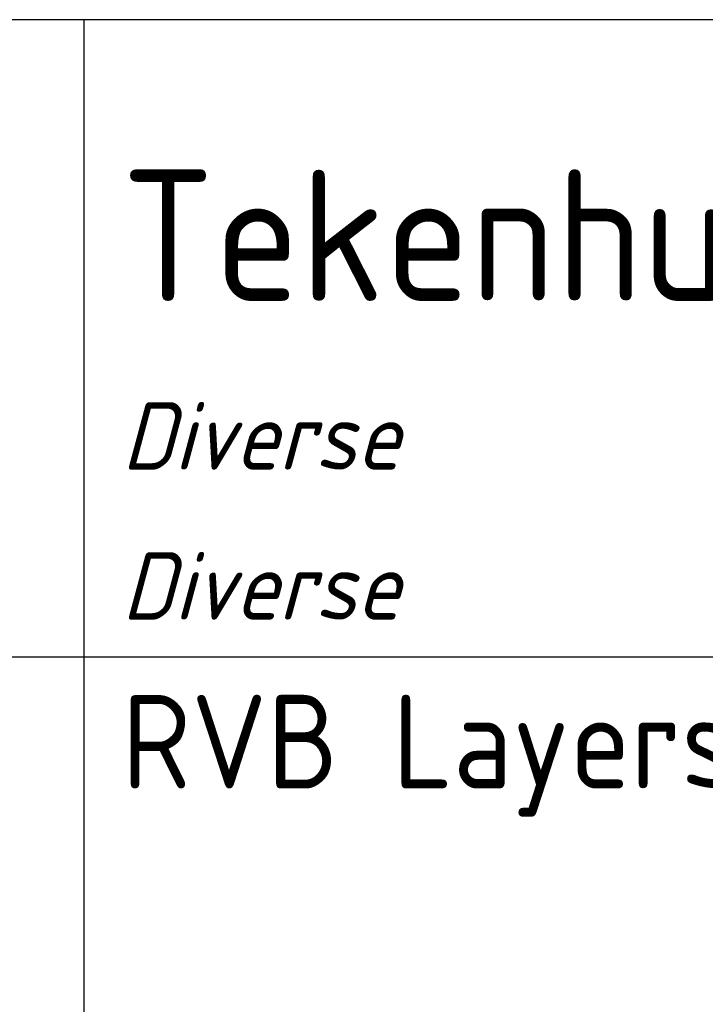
# Model space of a CAD drawing. Header units: millimetres. Extents: x 0 to 160900, y 0 to 84100.
# Tile 20 of 26: x 118828 to 120656, y 37724 to 40350. Entities that reach past the tile are written whole.
import ezdxf
from ezdxf.enums import TextEntityAlignment as Align

# ---------------------------------------------------------------- set-up
doc = ezdxf.new("R2010")
doc.units = ezdxf.units.MM
doc.layers.add('RVB_ALG_RENVOOI', color=2, linetype='Continuous')
doc.styles.add('RVB_TXT', font='isocp.shx')

# ---------------------------------------------------------------- blocks, each defined once
blk = doc.blocks.new('*U75')
at = {"layer": 'RVB_ALG_RENVOOI', "linetype": 'Continuous', "transparency": 16777216}
for p, q in [((10000, 1700), (0, 1700)), ((2000, 0), (2000, 1700)), ((10000, 0), (0, 0))]:
    blk.add_line(p, q, dxfattribs=at)
at = {"layer": 'RVB_ALG_RENVOOI', "color": 3, "linetype": 'Continuous', "lineweight": 35, "transparency": 16777216, "style": 'RVB_TXT'}
for tag, p in [('E_TITEL_NL', (2100, 950)), ('E_TITEL_EN', (10100, 950))]:
    blk.add_attdef(tag, p, '', height=350, dxfattribs=at)
at = {"layer": 'RVB_ALG_RENVOOI', "color": 4, "linetype": 'Continuous', "lineweight": 50, "transparency": 16777216, "style": 'RVB_TXT'}
blk.add_attdef('E_ICODE', text='', height=500, dxfattribs=at).set_placement((1000, 850), align=Align.MIDDLE_CENTER)
at = {"layer": 'RVB_ALG_RENVOOI', "color": 254, "linetype": 'Continuous', "lineweight": 18, "transparency": 16777216, "style": 'RVB_TXT', "oblique": 15}
for tag, p in [('E_BLOCK', (2100, 500)), ('E_LAYER', (2100, 100))]:
    blk.add_attdef(tag, p, '', height=180, dxfattribs=at)
blk = doc.blocks.new('*U78')
at = {"layer": 'RVB_ALG_RENVOOI', "linetype": 'Continuous', "transparency": 16777216}
for p, q in [((10000, 1700), (0, 1700)), ((2000, 0), (2000, 1700))]:
    blk.add_line(p, q, dxfattribs=at)
at = {"layer": 'RVB_ALG_RENVOOI', "color": 2, "linetype": 'Continuous', "lineweight": 25, "transparency": 16777216, "style": 'RVB_TXT'}
for tag, p in [('E_OMS_NL_1', (2100, 1350)), ('E_OMS_EN_1', (10100, 1350)), ('E_OMS_NL_2', (2100, 900)), ('E_OMS_EN_2', (10100, 900))]:
    blk.add_attdef(tag, p, '', height=250, dxfattribs=at)
at = {"layer": 'RVB_ALG_RENVOOI', "color": 210, "linetype": 'Continuous', "lineweight": 18, "transparency": 16777216, "style": 'RVB_TXT', "oblique": 15}
for tag, p in [('E_OPM_NL_1', (2100, 500)), ('E_OPM_EN_1', (10100, 500)), ('E_OPM_NL_2', (2100, 100)), ('E_OPM_EN_2', (10100, 100))]:
    blk.add_attdef(tag, p, '', height=180, dxfattribs=at)
at = {"layer": 'RVB_ALG_RENVOOI', "color": 254, "linetype": 'Continuous', "lineweight": 18, "transparency": 16777216, "style": 'RVB_TXT', "oblique": 15}
blk.add_attdef('E_SYM_NR', (100, 100), '', height=180, dxfattribs=at)

msp = doc.modelspace()

# ---------------------------------------------------------------- block references
at = {"layer": 'RVB_ALG_RENVOOI'}
ref = msp.add_blockref('*U75', (117000, 38650), dxfattribs=at)
ref.add_attrib('E_TITEL_NL', 'Tekenhulp symbolen', (119100, 39600), dxfattribs={"color": 3, "linetype": 'Continuous', "lineweight": 35, "transparency": 16777216, "height": 350, "style": 'RVB_TXT'})
ref.add_attrib('E_BLOCK', 'Diverse', (119100, 39150), dxfattribs={"color": 254, "linetype": 'Continuous', "lineweight": 18, "transparency": 16777216, "height": 180, "style": 'RVB_TXT', "oblique": 15})
ref.add_attrib('E_LAYER', 'Diverse', (119100, 38750), dxfattribs={"color": 254, "linetype": 'Continuous', "lineweight": 18, "transparency": 16777216, "height": 180, "style": 'RVB_TXT', "oblique": 15})
ref = msp.add_blockref('*U78', (117000, 36950), dxfattribs=at)
ref.add_attrib('E_OMS_NL_1', 'RVB Layers, Linetypes en Tesxt Styles', (119100, 38300), dxfattribs={"color": 2, "linetype": 'Continuous', "lineweight": 25, "transparency": 16777216, "height": 250, "style": 'RVB_TXT'})

doc.saveas('drawing.dxf')
